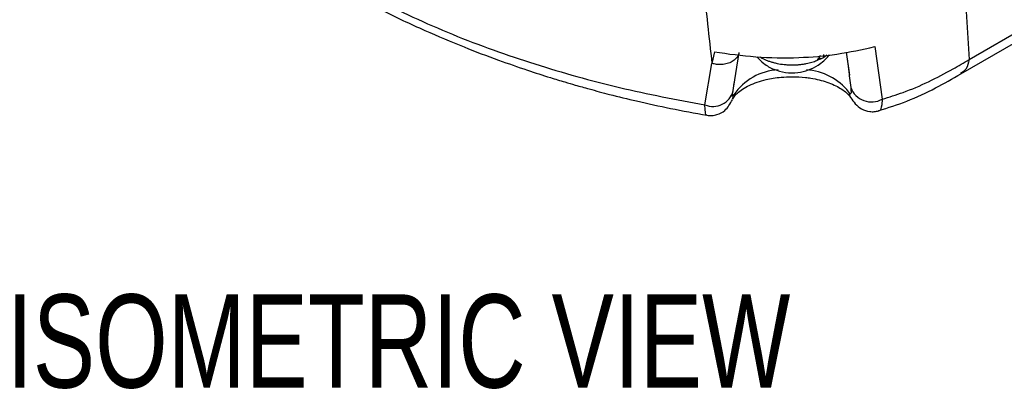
# Model space of a CAD drawing. Header units: millimetres. Extents: x 0 to 864, y 0 to 559.
# Tile 43 of 56: x 651 to 736, y 337 to 369. Entities that reach past the tile are written whole.
import ezdxf

# ---------------------------------------------------------------- set-up
doc = ezdxf.new("R2010")
doc.units = ezdxf.units.MM
doc.layers.add('TEXT', color=140, linetype='Continuous', lineweight=25)
doc.styles.add('SLDTEXTSTYLE0', font='TXT', dxfattribs={"width": 0.75})

msp = doc.modelspace()

# ---------------------------------------------------------------- linework, layer by layer
for p, q in [((732.974, 365.674), (776.577, 390.845)), ((732.266, 364.446), (775.729, 389.537)), ((711.097, 366.336), (710.882, 365.347)), ((724.868, 366.789), (725.511, 362.269)), ((712.644, 362.69), (713.223, 366.273)), ((720.247, 365.748), (719.907, 365.598)), ((720.078, 365.845), (720.247, 365.748)), ((720.462, 366.102), (720.462, 365.863)), ((720.462, 365.863), (720.771, 366.072)), ((722.433, 366.308), (722.7, 364.354)), ((722.506, 365.775), (722.674, 364.398)), ((710.288, 361.789), (710.882, 365.347)), ((722.674, 364.398), (722.688, 364.283)), ((722.688, 364.283), (722.811, 363.27)), ((712.707, 362.992), (712.804, 363.681)), ((712.655, 362.696), (712.644, 362.69)), ((712.644, 362.29), (712.766, 362.65))]:
    msp.add_line(p, q)
at = {"flags": 128}
msp.add_lwpolyline([(722.655, 362.892), (722.714, 362.622), (722.817, 362.402)], dxfattribs=at)
for centre, radius, start, end in [((718.564, 369.157), 3.802, 296.28186, 299.95784), ((716.825, 359.903), 4.901, 92.97051, 145.90658), ((718.66, 359.681), 5.125, 38.79779, 86.22078), ((710.974, 363.443), 1.79, 247.47512, 345.41665), ((724.607, 363.973), 1.928, 201.39325, 297.94698)]:
    msp.add_arc(centre, radius, start, end)
for points, knots in [([(732.036, 388.712), (732.073, 386.056), (732.146, 380.818), (732.518, 373.139), (732.825, 368.118), (732.974, 365.674)], [0, 0, 0, 0, 0.345568, 0.68149, 1, 1, 1, 1]), ([(709.22, 384.979), (709.344, 382.867), (709.596, 378.569), (710.138, 372.022), (710.631, 367.596), (710.882, 365.347)], [0, 0, 0, 0, 0.322026, 0.655566, 1, 1, 1, 1]), ([(680.888, 370.814), (681.421, 370.522), (683.159, 369.569), (686.071, 368.228), (689.431, 366.8), (692.382, 365.68), (694.858, 364.819), (696.763, 364.205), (698.132, 363.789), (699.242, 363.464), (700.517, 363.105), (702.27, 362.639), (704.601, 362.071), (707.391, 361.456), (709.417, 361.093), (710.462, 360.906)], [0, 0, 0, 0, 0.058214, 0.189771, 0.306773, 0.40793, 0.491981, 0.557865, 0.599608, 0.629016, 0.668621, 0.726429, 0.802816, 0.898335, 1, 1, 1, 1]), ([(681.837, 370.895), (684.071, 369.841), (688.576, 367.716), (695.657, 365.229), (702.903, 363.177), (707.833, 362.251), (710.288, 361.789)], [0, 0, 0, 0, 0.247119, 0.498203, 0.750053, 1, 1, 1, 1]), ([(711.097, 366.336), (712.277, 366.173), (714.684, 365.841), (718.216, 365.792), (721.646, 366.076), (723.793, 366.551), (724.868, 366.789)], [0, 0, 0, 0, 0.2575193, 0.5248988, 0.7621179, 1, 1, 1, 1]), ([(713.202, 366.245), (713.191, 366.194), (713.153, 366.02), (712.954, 365.755), (712.626, 365.491), (712.207, 365.317), (711.752, 365.24), (711.301, 365.248), (711.018, 365.315), (710.882, 365.347)], [0, 0, 0, 0, 0.056129, 0.194233, 0.347337, 0.512755, 0.68282, 0.847899, 1, 1, 1, 1]), ([(714.74, 365.918), (714.931, 365.717), (715.354, 365.273), (716.205, 364.808), (717.205, 364.529), (718.231, 364.519), (719.188, 364.751), (719.936, 365.125), (720.508, 365.575), (720.829, 365.881), (720.961, 366.076), (720.97, 366.09)], [0, 0, 0, 0, 0.116409, 0.258003, 0.402662, 0.551447, 0.6856, 0.815227, 0.900614, 0.992955, 1, 1, 1, 1]), ([(715.009, 365.913), (715.048, 365.888), (715.164, 365.816), (715.369, 365.713), (715.624, 365.602), (715.894, 365.505), (716.18, 365.42), (716.578, 365.325), (716.99, 365.261), (717.41, 365.228), (717.731, 365.218), (718.05, 365.223), (718.366, 365.244), (718.682, 365.281), (719.049, 365.343), (719.461, 365.438), (719.76, 365.545), (719.907, 365.598)], [0, 0, 0, 0, 0.027242, 0.081318, 0.135498, 0.191878, 0.251177, 0.312403, 0.434167, 0.49771, 0.562072, 0.624214, 0.68699, 0.74966, 0.812378, 0.90748, 1, 1, 1, 1]), ([(720.199, 366.02), (720.198, 366.019), (720.109, 365.873), (720.007, 365.735), (719.907, 365.598)], [0, 0, 0, 0, 0.008857, 1, 1, 1, 1]), ([(725.511, 362.269), (726.112, 362.458), (727.466, 362.883), (729.508, 363.752), (731.377, 364.741), (732.519, 365.408), (732.974, 365.674)], [0, 0, 0, 0, 0.229633, 0.517407, 0.807772, 1, 1, 1, 1]), ([(732.974, 365.674), (732.919, 365.38), (732.827, 364.883), (732.421, 364.597), (732.255, 364.481)], [0, 0, 0, 0, 0.592582, 1, 1, 1, 1]), ([(712.671, 362.28), (712.709, 362.351), (712.812, 362.546), (713.099, 362.837), (713.532, 363.167), (714.105, 363.48), (714.786, 363.754), (715.48, 363.952), (716.167, 364.087), (716.913, 364.185), (717.457, 364.199), (717.775, 364.207)], [0, 0, 0, 0, 0.042397, 0.116411, 0.213726, 0.330645, 0.460476, 0.601985, 0.712276, 0.831381, 1, 1, 1, 1]), ([(717.775, 364.207), (718.16, 364.196), (718.699, 364.179), (719.473, 364.071), (720.091, 363.947), (720.765, 363.751), (721.38, 363.508), (721.915, 363.228), (722.337, 362.931), (722.637, 362.66), (722.764, 362.472), (722.813, 362.4)], [0, 0, 0, 0, 0.2089498, 0.2921859, 0.4241263, 0.5507308, 0.6727357, 0.7828766, 0.8771247, 0.9530069, 1, 1, 1, 1]), ([(725.202, 361.293), (726.023, 361.55), (727.706, 362.077), (730.055, 363.183), (731.557, 364.041), (732.275, 364.452)], [0, 0, 0, 0, 0.331895, 0.680595, 1, 1, 1, 1]), ([(722.811, 363.27), (722.811, 363.167), (722.811, 363.008), (722.882, 362.775), (722.757, 362.727), (722.71, 362.814), (722.676, 362.863), (722.655, 362.892)], [0, 0, 0, 0, 0.434409, 0.670938, 0.752137, 0.849771, 1, 1, 1, 1]), ([(710.457, 360.901), (710.604, 360.886), (710.894, 360.856), (711.433, 360.96), (712.139, 361.339), (712.455, 361.898), (712.643, 362.23)], [0, 0, 0, 0, 0.160107, 0.315576, 0.593197, 1, 1, 1, 1]), ([(712.766, 362.65), (712.75, 362.623), (712.725, 362.58), (712.703, 362.488), (712.61, 362.542), (712.643, 362.617), (712.671, 362.68)], [0, 0, 0, 0, 0.2876348, 0.4608877, 0.548394, 1, 1, 1, 1]), ([(722.819, 362.398), (722.939, 362.223), (723.188, 361.856), (723.736, 361.411), (724.327, 361.21), (724.837, 361.194), (725.087, 361.251), (725.212, 361.28)], [0, 0, 0, 0, 0.223098, 0.46703, 0.729892, 0.865528, 1, 1, 1, 1]), ([(725.511, 362.269), (725.507, 362.071), (725.501, 361.765), (725.344, 361.253), (725.216, 361.29), (725.208, 361.293)], [0, 0, 0, 0, 0.634508, 0.97653, 1, 1, 1, 1]), ([(710.465, 360.923), (710.456, 360.917), (710.365, 360.852), (710.287, 361.387), (710.288, 361.626), (710.288, 361.789)], [0, 0, 0, 0, 0.032646, 0.338898, 1, 1, 1, 1])]:
    msp.add_open_spline(points, degree=3, knots=knots)

# ---------------------------------------------------------------- texts
at = {"layer": 'TEXT', "insert": (650.306, 345.528), "char_height": 8, "attachment_point": 1, "style": 'SLDTEXTSTYLE0'}
msp.add_mtext('ISOMETRIC VIEW', dxfattribs=at)

doc.saveas('drawing.dxf')
